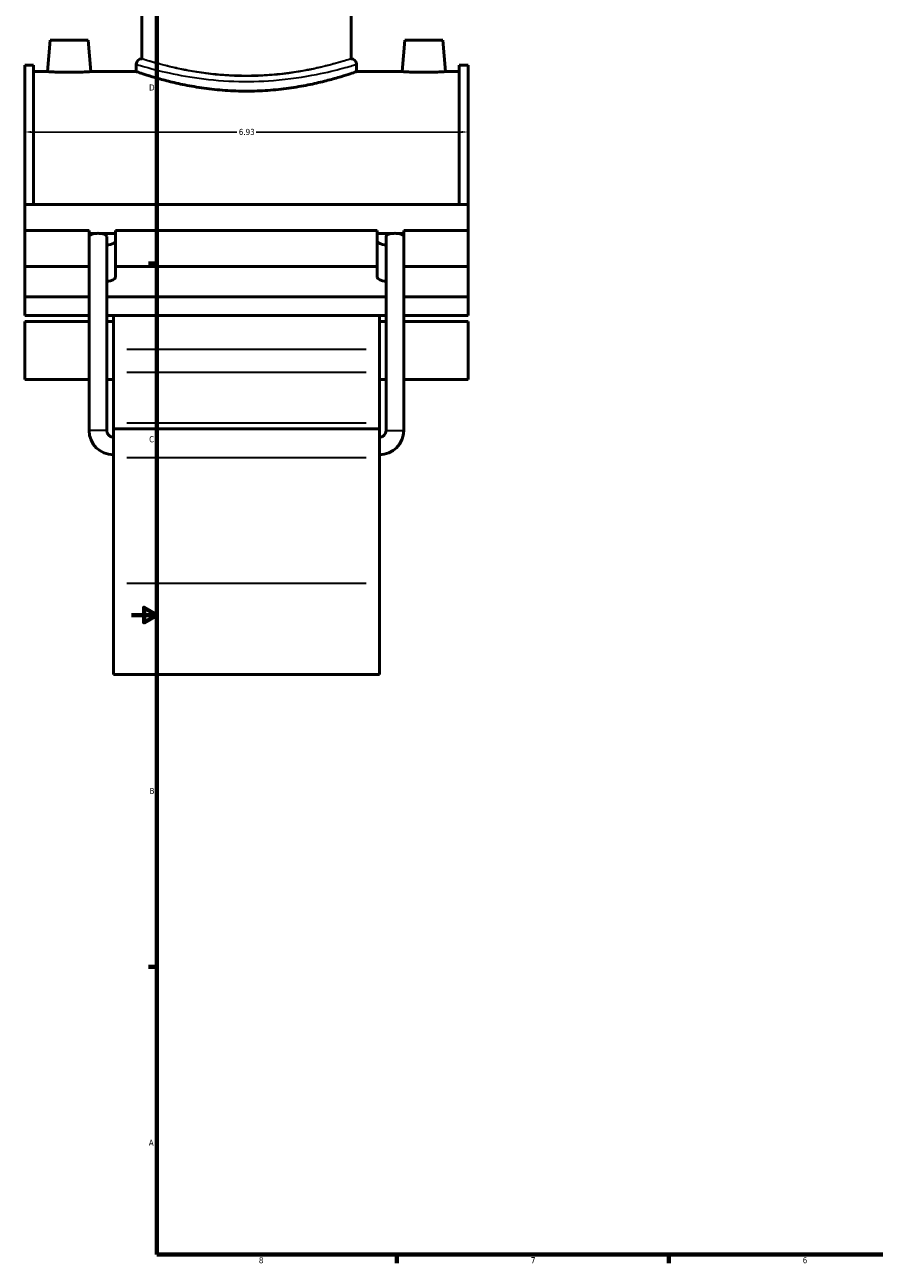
# Model space of a CAD drawing. Header units: inches. Extents: x -1.6 to 50.3, y -2 to 48.9.
# Tile 1 of 8: x -1.6 to 11.7, y 0.9 to 20.2. Entities that reach past the tile are written whole.
import ezdxf

# ---------------------------------------------------------------- set-up
doc = ezdxf.new("R2010")
doc.units = ezdxf.units.IN
doc.header["$MEASUREMENT"] = 0
for name, color, linetype, lineweight in [('Border (ANSI)', 7, 'Continuous', 70), ('Dimension (ANSI)', 7, 'Continuous', 25), ('Visible (ANSI)', 7, 'Continuous', 50), ('Visible Narrow (ANSI)', 7, 'Continuous', 35)]:
    doc.layers.add(name, color=color, linetype=linetype, lineweight=lineweight)
doc.styles.add('Note Text (ANSI)', font='tahoma.ttf')
doc.dimstyles.new('Default (ANSI)', dxfattribs={"dimtxt": 0.094488, "dimasz": 0.098425, "dimexe": 0.125, "dimexo": 0.0625, "dimgap": 0.031496, "dimtad": 0, "dimtih": 1, "dimtoh": 1, "dimrnd": 1e-08, "dimzin": 4, "dimdsep": 46, "dimtxsty": 'Note Text (ANSI)', "dimcen": 0.09, "dimdle": 0.393701, "dimclrd": 256, "dimclre": 256, "dimclrt": 5, "dimadec": 0, "dimazin": 1, "dimtfac": 1, "dimtofl": 0, "dimtmove": 0, "dimatfit": 3, "dimfxl": 1, "dimtolj": 1, "dimtzin": 4, "dimlwd": -1, "dimlwe": -1, "dimarcsym": 0})

# ---------------------------------------------------------------- blocks, each defined once
blk = doc.blocks.new('Borders Default Border')
at = {"layer": 'Border (ANSI)'}
for p, q in [((0.5, 16.5), (0.366, 16.5)), ((0.5, 5.5), (0.366, 5.5)), ((4.25, 1), (4.25, 0.866)), ((8.5, 1), (8.5, 0.866))]:
    blk.add_line(p, q, dxfattribs=at)
at = {"layer": 'Border (ANSI)', "flags": 128}
for points in [[(0.5, 1), (0.5, 21), (33.5, 21), (33.5, 1), (0.5, 1)], [(0.1, 11), (0.5, 11), (0.3, 11.115), (0.3, 10.885), (0.5, 11)]]:
    blk.add_lwpolyline(points, dxfattribs=at)
at = {"layer": 'Border (ANSI)', "color": 5, "true_color": 0x0000ff, "char_height": 0.0945, "attachment_point": 7, "style": 'Note Text (ANSI)'}
for s, insert in [('D', (0.378, 19.203)), ('C', (0.378, 13.701)), ('B', (0.384, 8.203)), ('A', (0.373, 2.703)), ('8', (2.094, 0.863)), ('7', (6.346, 0.866)), ('6', (10.595, 0.864))]:
    blk.add_mtext(s, dxfattribs=dict(at, insert=insert))
blk = doc.blocks.new('*D7')
at = {"layer": 'Defpoints', "color": 0, "transparency": 16777216}
for p in [(5.364, 18.554), (-1.566, 18.165), (5.364, 18.165)]:
    blk.add_point(p, dxfattribs=at)
at = {"layer": 'Dimension (ANSI)', "transparency": 16777216}
for p, q in [((-1.467, 18.554), (1.748, 18.554)), ((5.266, 18.554), (2.051, 18.554))]:
    blk.add_line(p, q, dxfattribs=at)
for points in [[(-1.467, 18.571), (-1.467, 18.538), (-1.566, 18.554)], [(5.266, 18.571), (5.266, 18.538), (5.364, 18.554)]]:
    blk.add_solid(points, dxfattribs=at)
at = {"layer": 'Dimension (ANSI)', "color": 5, "transparency": 16777216, "insert": (1.78, 18.603), "char_height": 0.0945, "attachment_point": 1, "style": 'Note Text (ANSI)'}
blk.add_mtext('\\A1;6.93', dxfattribs=at)

msp = doc.modelspace()

# ---------------------------------------------------------------- linework, layer by layer
at = {"layer": 'Visible (ANSI)'}
for p, q in [((0.263, 19.699), (0.263, 20.471)), ((3.535, 19.699), (3.535, 20.471)), ((-1.168, 19.991), (-1.211, 19.499)), ((-1.168, 19.991), (-0.577, 19.991)), ((-0.577, 19.991), (-0.534, 19.499)), ((4.376, 19.991), (4.333, 19.499)), ((4.967, 19.991), (4.376, 19.991)), ((4.967, 19.991), (5.01, 19.499)), ((-1.566, 17.421), (-1.566, 19.599)), ((-1.427, 19.599), (-1.566, 19.599)), ((-1.427, 19.599), (-1.427, 17.421)), ((0.177, 19.613), (0.177, 19.499)), ((3.621, 19.613), (3.621, 19.499)), ((5.226, 19.599), (5.226, 17.421)), ((5.364, 19.599), (5.226, 19.599)), ((5.364, 17.421), (5.364, 19.599)), ((-1.427, 19.499), (-1.211, 19.499)), ((-0.534, 19.499), (0.177, 19.499)), ((3.621, 19.499), (4.333, 19.499)), ((5.01, 19.499), (5.226, 19.499)), ((-1.566, 17.421), (5.364, 17.421)), ((-1.566, 17.015), (-1.566, 17.421)), ((5.364, 17.015), (5.364, 17.421)), ((-1.566, 17.015), (-0.56, 17.015)), ((-1.566, 16.449), (-1.566, 17.015)), ((-0.56, 16.449), (-0.56, 17.015)), ((-0.56, 16.968), (-0.461, 16.968)), ((-0.384, 16.968), (-0.146, 16.968)), ((-0.284, 13.887), (-0.284, 16.92)), ((-0.146, 17.015), (-0.146, 16.449)), ((-0.146, 17.015), (3.945, 17.015)), ((3.945, 16.449), (3.945, 17.015)), ((3.945, 16.968), (4.183, 16.968)), ((4.083, 13.887), (4.083, 16.92)), ((4.259, 16.968), (4.358, 16.968)), ((4.358, 17.015), (4.358, 16.449)), ((4.358, 17.015), (5.364, 17.015)), ((5.364, 16.449), (5.364, 17.015)), ((-1.566, 16.449), (-0.56, 16.449)), ((-1.566, 15.978), (-1.566, 16.449)), ((-0.56, 16.284), (-0.56, 16.449)), ((-0.56, 13.887), (-0.56, 16.279)), ((-0.146, 16.449), (-0.146, 16.284)), ((-0.146, 16.449), (3.945, 16.449)), ((3.945, 16.284), (3.945, 16.449)), ((4.358, 16.449), (4.358, 16.284)), ((4.358, 16.449), (5.364, 16.449)), ((4.359, 13.887), (4.359, 16.279)), ((5.364, 16.449), (5.364, 15.978)), ((-0.56, 15.978), (-1.566, 15.978)), ((-1.566, 15.978), (-1.566, 15.683)), ((4.083, 15.978), (-0.284, 15.978)), ((5.364, 15.978), (4.359, 15.978)), ((5.364, 15.683), (5.364, 15.978)), ((-1.566, 15.683), (-0.56, 15.683)), ((-1.566, 15.591), (-1.566, 14.684)), ((-1.566, 15.591), (-0.56, 15.591)), ((-0.284, 15.683), (4.083, 15.683)), ((-0.284, 15.591), (-0.18, 15.591)), ((-0.18, 15.683), (-0.18, 15.156)), ((3.978, 15.156), (3.978, 15.683)), ((3.978, 15.591), (4.083, 15.591)), ((4.359, 15.683), (5.364, 15.683)), ((4.359, 15.591), (5.364, 15.591)), ((5.364, 14.684), (5.364, 15.591)), ((-0.18, 15.156), (-0.18, 14.798)), ((3.978, 14.798), (3.978, 15.156)), ((-0.18, 14.009), (-0.18, 14.798)), ((3.978, 14.798), (3.978, 14.009)), ((-1.566, 14.684), (-0.56, 14.684)), ((-0.284, 14.684), (-0.18, 14.684)), ((3.978, 14.684), (4.083, 14.684)), ((4.359, 14.684), (5.364, 14.684)), ((-0.18, 13.911), (-0.18, 14.009)), ((3.978, 14.009), (3.978, 13.911)), ((-0.18, 13.911), (-0.18, 13.463)), ((-0.18, 13.911), (3.978, 13.911)), ((3.978, 13.463), (3.978, 13.911)), ((-0.18, 11.502), (-0.18, 13.463)), ((3.978, 13.463), (3.978, 11.502)), ((-0.18, 11.502), (-0.18, 10.071)), ((3.978, 10.071), (3.978, 11.502)), ((-0.18, 10.071), (3.978, 10.071))]:
    msp.add_line(p, q, dxfattribs=at)
for centre, radius, start, end in [((0.263, 19.613), 0.0861, 90, 180), ((3.535, 19.613), 0.0861, 0, 90), ((-0.18, 13.887), 0.38, 180, 270), ((-0.18, 13.887), 0.105, 180, 270), ((3.978, 13.887), 0.38, 270, 0), ((3.978, 13.887), 0.105, 270, 0)]:
    msp.add_arc(centre, radius, start, end, dxfattribs=at)
for centre, major_axis, ratio, start_param, end_param in [((-0.422, 16.92), (0.138, 0), 0.36397, 1.853028, 3.063663), ((-0.422, 16.92), (0.138, 0), 0.36397, 1.288564, 1.853028), ((-0.422, 16.92), (0.138, 0), 0.36397, 0, 1.288564), ((-0.353, 16.85), (0.207, 0), 0.34202, 5.050081, 6.283185), ((4.152, 16.85), (-0.207, 0), 0.34202, 0, 1.233105), ((4.221, 16.92), (0.138, 0), 0.36397, 1.853028, 3.141593), ((4.221, 16.92), (0.138, 0), 0.36397, 1.288564, 1.853028), ((4.221, 16.92), (0.138, 0), 0.36397, 0.07793, 1.288564), ((-0.353, 16.284), (-0.207, 0), 0.34202, 0, 0.018727), ((-0.422, 16.279), (0.138, 0), 0.36397, 3.060355, 3.141593), ((-0.353, 16.284), (0.207, 0), 0.34202, 5.050081, 6.283185), ((4.152, 16.284), (-0.207, 0), 0.34202, 0, 1.233105), ((4.152, 16.284), (0.207, 0), 0.34202, 6.264459, 6.283185), ((4.221, 16.279), (0.138, 0), 0.36397, 0, 0.081238)]:
    msp.add_ellipse(centre, major_axis=major_axis, ratio=ratio, start_param=start_param, end_param=end_param, dxfattribs=at)
for points, knots in [([(-0.534, 19.499), (-0.534, 19.499), (-0.543, 19.499), (-0.577, 19.496), (-0.603, 19.495), (-0.663, 19.492), (-0.701, 19.49), (-0.785, 19.488), (-0.83, 19.488), (-0.915, 19.488), (-0.961, 19.488), (-1.044, 19.49), (-1.082, 19.492), (-1.142, 19.495), (-1.168, 19.496), (-1.203, 19.499), (-1.211, 19.499), (-1.211, 19.499)], [1.297254, 1.297254, 1.297254, 1.297254, 1.621457, 1.621457, 1.94566, 1.94566, 2.270085, 2.270085, 2.594509, 2.594509, 2.918933, 2.918933, 3.243357, 3.243357, 3.56756, 3.56756, 3.891763, 3.891763, 3.891763, 3.891763]), ([(3.621, 19.499), (3.621, 19.499), (3.611, 19.496), (3.567, 19.481), (3.533, 19.469), (3.445, 19.441), (3.39, 19.424), (3.264, 19.387), (3.193, 19.368), (3.041, 19.329), (2.955, 19.309), (2.768, 19.272), (2.667, 19.254), (2.455, 19.225), (2.344, 19.213), (2.121, 19.197), (2.008, 19.193), (1.79, 19.193), (1.678, 19.197), (1.454, 19.213), (1.344, 19.225), (1.132, 19.254), (1.031, 19.272), (0.843, 19.309), (0.758, 19.329), (0.606, 19.368), (0.534, 19.387), (0.408, 19.424), (0.353, 19.441), (0.265, 19.469), (0.232, 19.481), (0.188, 19.496), (0.177, 19.499), (0.177, 19.499)], [6.649986, 6.649986, 6.649986, 6.649986, 7.481012, 7.481012, 8.312038, 8.312038, 9.143063, 9.143063, 9.974089, 9.974089, 10.80556, 10.80556, 11.637031, 11.637031, 12.468502, 12.468502, 13.299972, 13.299972, 14.131443, 14.131443, 14.962914, 14.962914, 15.794385, 15.794385, 16.625856, 16.625856, 17.456882, 17.456882, 18.287907, 18.287907, 19.118933, 19.118933, 19.949959, 19.949959, 19.949959, 19.949959]), ([(5.01, 19.499), (5.01, 19.499), (5.001, 19.499), (4.967, 19.496), (4.941, 19.495), (4.881, 19.492), (4.843, 19.49), (4.759, 19.488), (4.714, 19.488), (4.671, 19.488), (4.629, 19.488), (4.583, 19.488), (4.5, 19.49), (4.462, 19.492), (4.402, 19.495), (4.376, 19.496), (4.341, 19.499), (4.333, 19.499), (4.333, 19.499)], [3.891763, 3.891763, 3.891763, 3.891763, 4.215966, 4.215966, 4.540169, 4.540169, 4.864594, 4.864594, 5.189018, 5.189018, 5.189018, 5.513442, 5.513442, 5.837866, 5.837866, 6.162069, 6.162069, 6.486272, 6.486272, 6.486272, 6.486272])]:
    msp.add_open_spline(points, degree=3, knots=knots, dxfattribs=at)
for points in [[(-0.56, 16.283), (-0.56, 16.287), (-0.56, 16.291), (-0.56, 16.295)], [(4.358, 16.295), (4.358, 16.291), (4.358, 16.287), (4.358, 16.283)]]:
    msp.add_open_spline(points, degree=3, dxfattribs=at)
at = {"layer": 'Visible Narrow (ANSI)'}
for p, q in [((3.77, 15.156), (0.028, 15.156)), ((0.028, 14.798), (3.77, 14.798)), ((0.028, 14.009), (3.77, 14.009)), ((-0.286, 13.887), (-0.558, 13.887)), ((4.085, 13.887), (4.357, 13.887)), ((0.028, 13.463), (3.77, 13.463)), ((0.028, 11.502), (3.77, 11.502))]:
    msp.add_line(p, q, dxfattribs=at)
for points, knots in [([(0.177, 19.613), (0.177, 19.613), (0.191, 19.609), (0.278, 19.583), (0.405, 19.545), (0.723, 19.47), (0.894, 19.434), (1.276, 19.377), (1.487, 19.355), (1.91, 19.34), (2.12, 19.345), (2.569, 19.38), (2.801, 19.416), (3.161, 19.488), (3.3, 19.522), (3.505, 19.578), (3.573, 19.598), (3.615, 19.611), (3.621, 19.613), (3.621, 19.613)], [-33.226194, -33.226194, -33.226194, -33.226194, -32.31167, -32.31167, -30.266343, -30.266343, -28.655798, -28.655798, -27.060131, -27.060131, -25.539904, -25.539904, -23.663197, -23.663197, -22.076117, -22.076117, -20.546214, -20.546214, -19.935715, -19.935715, -19.935715, -19.935715]), ([(3.535, 19.699), (3.535, 19.699), (3.53, 19.697), (3.489, 19.684), (3.425, 19.663), (3.23, 19.607), (3.098, 19.572), (2.756, 19.498), (2.535, 19.462), (2.109, 19.426), (1.909, 19.421), (1.508, 19.437), (1.307, 19.459), (0.944, 19.517), (0.781, 19.553), (0.48, 19.63), (0.359, 19.668), (0.276, 19.695), (0.264, 19.699), (0.263, 19.699)], [19.935715, 19.935715, 19.935715, 19.935715, 20.546214, 20.546214, 22.076117, 22.076117, 23.663197, 23.663197, 25.539904, 25.539904, 27.060131, 27.060131, 28.655798, 28.655798, 30.266343, 30.266343, 32.31167, 32.31167, 33.226194, 33.226194, 33.226194, 33.226194]), ([(3.535, 19.699), (3.535, 19.699), (3.525, 19.696), (3.484, 19.683), (3.452, 19.673), (3.368, 19.649), (3.316, 19.634), (3.196, 19.602), (3.128, 19.585), (2.984, 19.552), (2.902, 19.535), (2.724, 19.502), (2.628, 19.487), (2.427, 19.462), (2.322, 19.451), (2.11, 19.438), (2.003, 19.435), (1.796, 19.435), (1.689, 19.438), (1.477, 19.451), (1.372, 19.462), (1.171, 19.487), (1.074, 19.502), (0.896, 19.535), (0.815, 19.552), (0.67, 19.585), (0.602, 19.602), (0.483, 19.634), (0.431, 19.649), (0.347, 19.673), (0.315, 19.683), (0.273, 19.696), (0.263, 19.699), (0.263, 19.699)], [6.307642, 6.307642, 6.307642, 6.307642, 7.095953, 7.095953, 7.884264, 7.884264, 8.672575, 8.672575, 9.460886, 9.460886, 10.249485, 10.249485, 11.038085, 11.038085, 11.826684, 11.826684, 12.615283, 12.615283, 13.403882, 13.403882, 14.192482, 14.192482, 14.981081, 14.981081, 15.76968, 15.76968, 16.557991, 16.557991, 17.346303, 17.346303, 18.134614, 18.134614, 18.922925, 18.922925, 18.922925, 18.922925])]:
    msp.add_open_spline(points, degree=3, knots=knots, dxfattribs=at)

# ---------------------------------------------------------------- block references
msp.add_blockref('Borders Default Border', (0, 0))

# ---------------------------------------------------------------- dimensions: what is measured, and where the dimension line sits
at = {"layer": 'Dimension (ANSI)'}
dim = msp.add_linear_dim(base=(5.364, 18.554), p1=(-1.566, 18.165), p2=(5.364, 18.165), angle=180, dimstyle='Default (ANSI)', override={"dimgap": 0.031496, "dimtih": 0, "dimtoh": 0, "dimdec": 2, "dimse1": 1, "dimse2": 1, "dimtol": 0, "dimlim": 0, "dimtp": 0, "dimtm": 0, "dimtdec": 2, "dimatfit": 1}, dxfattribs=at)
dim.commit()
dim.dimension.update_dxf_attribs({"geometry": '*D7', "text_midpoint": (1.899, 18.554), "dimtype": 160})

doc.saveas('drawing.dxf')
